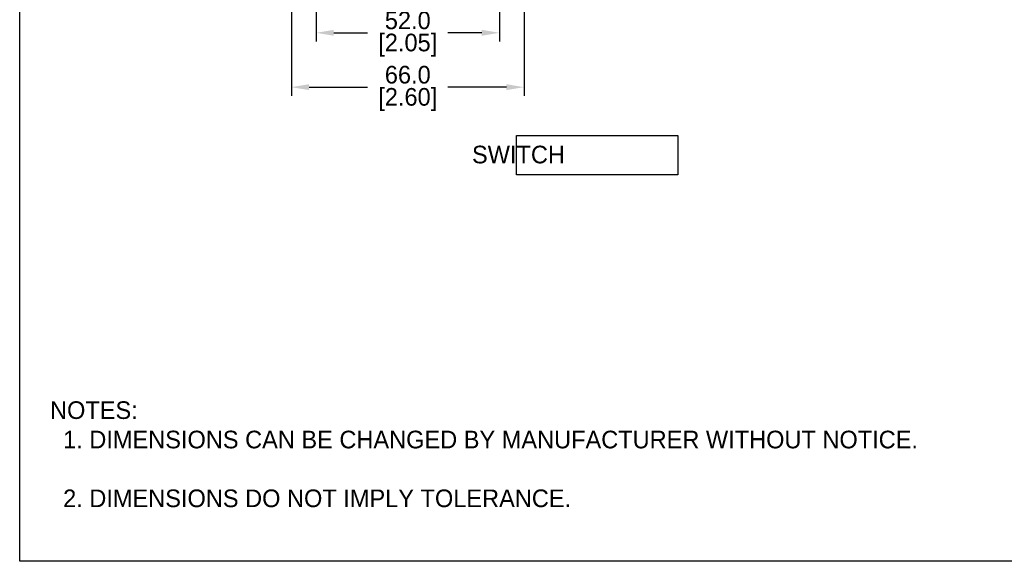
# Model space of a CAD drawing. Header units: inches. Extents: x 0 to 559, y 0 to 432.
# Tile 1 of 6: x 0 to 279, y 0 to 154. Entities that reach past the tile are written whole.
import ezdxf

# ---------------------------------------------------------------- set-up
doc = ezdxf.new("R2010")
doc.units = ezdxf.units.IN
doc.header["$LTSCALE"] = 10
doc.header["$MEASUREMENT"] = 0
doc.layers.add('DIMENSIONS', color=140, linetype='Continuous')
doc.layers.add('TEXT', color=140, linetype='Continuous')
doc.dimstyles.get("Standard").update_dxf_attribs({"dimtxt": 5, "dimasz": 5, "dimexe": 2.5, "dimexo": 3.5, "dimgap": 1, "dimtad": 0, "dimtih": 1, "dimtoh": 1, "dimdec": 1, "dimzin": 0, "dimdsep": 46, "dimtxsty": 'Standard', "dimcen": 0, "dimadec": 0, "dimazin": 0, "dimtfac": 1, "dimtdec": 1, "dimtofl": 0, "dimtmove": 0, "dimatfit": 3, "dimfxl": 0, "dimtolj": 1, "dimtzin": 0, "dimarcsym": 0})

# ---------------------------------------------------------------- blocks, each defined once
blk = doc.blocks.new('*D31')
at = {"layer": 'DEFPOINTS', "color": 0}
for p in [(77.12, 215.56), (143.12, 215.56), (143.12, 134.43)]:
    blk.add_point(p, dxfattribs=at)
at = {"layer": 'DIMENSIONS', "color": 0, "lineweight": -2}
for p, q in [((77.12, 212.06), (77.12, 131.93)), ((143.12, 212.06), (143.12, 131.93)), ((82.12, 134.43), (98.7, 134.43)), ((138.12, 134.43), (121.53, 134.43))]:
    blk.add_line(p, q, dxfattribs=at)
at = {"layer": 'DIMENSIONS', "color": 0}
for points in [[(82.12, 135.27), (82.12, 133.6), (77.12, 134.43)], [(138.12, 135.27), (138.12, 133.6), (143.12, 134.43)]]:
    blk.add_solid(points, dxfattribs=at)
at = {"layer": 'DIMENSIONS', "color": 0, "char_height": 5, "attachment_point": 5}
for s, insert in [('\\A1;66.0', (110.12, 137.93)), ('\\A1;[2.60]', (110.12, 130.93))]:
    blk.add_mtext(s, dxfattribs=dict(at, insert=insert))
blk = doc.blocks.new('*D32')
at = {"layer": 'DEFPOINTS', "color": 0}
for p in [(84.12, 236.76), (136.12, 236.76), (136.12, 149.84)]:
    blk.add_point(p, dxfattribs=at)
at = {"layer": 'DIMENSIONS', "color": 0, "lineweight": -2}
for p, q in [((84.12, 233.26), (84.12, 147.34)), ((136.12, 233.26), (136.12, 147.34)), ((89.12, 149.84), (98.7, 149.84)), ((131.12, 149.84), (121.53, 149.84))]:
    blk.add_line(p, q, dxfattribs=at)
at = {"layer": 'DIMENSIONS', "color": 0}
for points in [[(89.12, 150.68), (89.12, 149.01), (84.12, 149.84)], [(131.12, 150.68), (131.12, 149.01), (136.12, 149.84)]]:
    blk.add_solid(points, dxfattribs=at)
at = {"layer": 'DIMENSIONS', "color": 0, "char_height": 5, "attachment_point": 5}
for s, insert in [('\\A1;52.0', (110.12, 153.34)), ('\\A1;[2.05]', (110.12, 146.34))]:
    blk.add_mtext(s, dxfattribs=dict(at, insert=insert))

msp = doc.modelspace()

# ---------------------------------------------------------------- linework, layer by layer
at = {"layer": 'DEFPOINTS'}
msp.add_lwpolyline([(558.8, 0), (0, 0), (0, 431.8), (558.8, 431.8)], close=True, dxfattribs=at)
at = {"layer": 'TEXT'}
msp.add_lwpolyline([(140.94, 120.76), (186.78, 120.76), (186.78, 109.54), (140.94, 109.54)], close=True, dxfattribs=at)

# ---------------------------------------------------------------- texts
at = {"layer": 'DIMENSIONS', "char_height": 3.5}
for insert, attachment_point in [((98.61, 112.42), 6), ((130.2, 112.22), 4)]:
    msp.add_mtext('\\A1;', dxfattribs=dict(at, insert=insert, attachment_point=attachment_point))
at = {"layer": 'TEXT', "char_height": 5, "attachment_point": 1}
for s, width, insert in [('{\\W6.56954; }SWITCH', 94.0288, (116.15, 117.83)), ('NOTES:\\P  1. DIMENSIONS CAN BE CHANGED BY MANUFACTURER WITHOUT NOTICE.\\P\\P  2. DIMENSIONS DO NOT IMPLY TOLERANCE.', 363.4473, (8.61, 45.36))]:
    msp.add_mtext_dynamic_manual_height_columns(s, width=width, gutter_width=25, heights=[0], dxfattribs=dict(at, insert=insert))

# ---------------------------------------------------------------- dimensions: what is measured, and where the dimension line sits
at = {"layer": 'DIMENSIONS'}
for base, p1, p2, picture, middle in [((136.12, 149.84), (84.12, 236.76), (136.12, 236.76), '*D32', (110.12, 149.84)), ((143.12, 134.43), (77.12, 215.56), (143.12, 215.56), '*D31', (110.12, 134.43))]:
    dim = msp.add_linear_dim(base=base, p1=p1, p2=p2, dimstyle='Standard', override={"dimpost": '\\X'}, dxfattribs=at)
    dim.commit()
    dim.dimension.update_dxf_attribs({"geometry": picture, "text_midpoint": middle})

doc.saveas('drawing.dxf')
